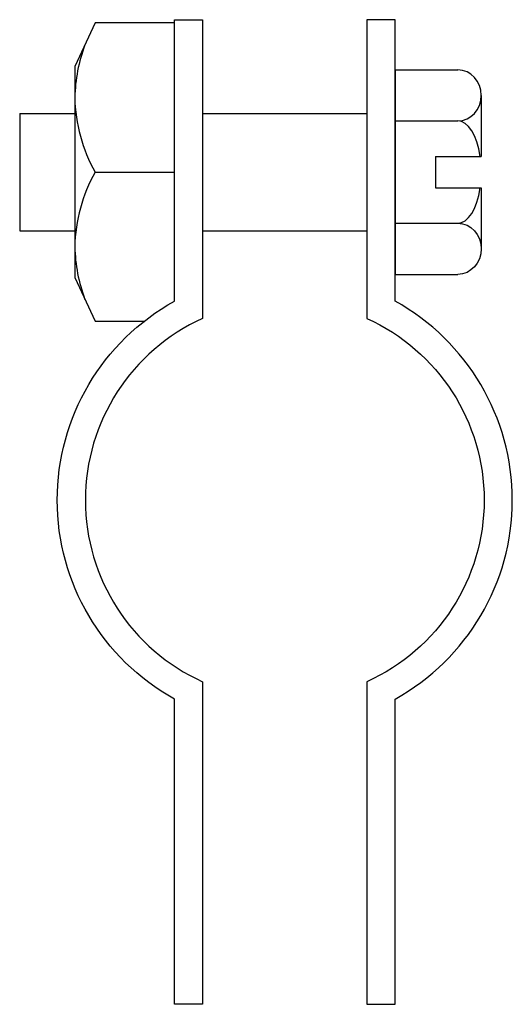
# Model space of a CAD drawing. Extents: x 44 to 172, y 11 to 268.
import ezdxf

# ---------------------------------------------------------------- set-up
doc = ezdxf.new("R2010")
doc.units = 0
doc.header["$MEASUREMENT"] = 0
doc.layers.get('0').update_dxf_attribs({"linetype": 'CONTINUOUS'})

msp = doc.modelspace()

# ---------------------------------------------------------------- linework, layer by layer
at = {"color": 7}
for p, q in [((141.68, 255.33), (141.68, 201.85)), ((141.68, 255.33), (158.12, 255.33)), ((164.25, 248.64), (164.25, 232.71)), ((43.55, 243.92), (57.96, 243.92)), ((43.55, 243.92), (43.55, 213.25)), ((91.39, 243.92), (134.32, 243.92)), ((141.68, 241.96), (158.12, 241.96)), ((152.28, 232.71), (152.28, 224.47)), ((152.28, 232.71), (164.25, 232.71)), ((152.28, 224.47), (164.25, 224.47)), ((164.25, 224.47), (164.25, 208.53)), ((141.68, 215.22), (158.12, 215.22)), ((43.55, 213.25), (57.96, 213.25)), ((91.39, 213.25), (134.32, 213.25)), ((141.68, 201.85), (158.12, 201.85))]:
    msp.add_line(p, q, dxfattribs=at)
msp.add_lwpolyline([(84.03, 194.85), (84.03, 267.59), (63.28, 267.59), (57.96, 256.19), (57.96, 200.99), (63.28, 189.58), (76.09, 189.58)], dxfattribs=at)
for points, knots in [([(91.39, 268.45), (91.39, 268.45), (84.03, 268.45), (84.03, 268.45), (84.03, 268.45), (84.03, 194.85), (84.03, 194.85), (65.11, 184.37), (53.36, 164.44), (53.36, 142.81), (53.36, 121.18), (65.11, 101.25), (84.03, 90.77), (84.03, 90.77), (84.03, 10.95), (84.03, 10.95), (84.03, 10.95), (91.39, 10.95), (91.39, 10.95), (91.39, 10.95), (91.39, 95.3), (91.39, 95.3), (72.72, 103.74), (60.72, 122.33), (60.72, 142.81), (60.72, 163.3), (72.72, 181.88), (91.39, 190.32), (91.39, 190.32), (91.39, 268.45), (91.39, 268.45)], [0, 0, 0, 0, 1, 1, 1, 2, 2, 2, 3, 3, 3, 4, 4, 4, 5, 5, 5, 6, 6, 6, 7, 7, 7, 8, 8, 8, 9, 9, 9, 10, 10, 10, 10]), ([(134.32, 268.45), (134.32, 268.45), (141.68, 268.45), (141.68, 268.45), (141.68, 268.45), (141.68, 194.85), (141.68, 194.85), (160.61, 184.37), (172.35, 164.44), (172.35, 142.81), (172.35, 121.18), (160.61, 101.25), (141.68, 90.77), (141.68, 90.77), (141.68, 10.95), (141.68, 10.95), (141.68, 10.95), (134.32, 10.95), (134.32, 10.95), (134.32, 10.95), (134.32, 95.3), (134.32, 95.3), (152.99, 103.74), (164.99, 122.33), (164.99, 142.81), (164.99, 163.3), (152.99, 181.88), (134.32, 190.32), (134.32, 190.32), (134.32, 268.45), (134.32, 268.45)], [0, 0, 0, 0, 1, 1, 1, 2, 2, 2, 3, 3, 3, 4, 4, 4, 5, 5, 5, 6, 6, 6, 7, 7, 7, 8, 8, 8, 9, 9, 9, 10, 10, 10, 10]), ([(60.62, 261.89), (58.96, 257.48), (58.06, 252.81), (57.96, 248.09), (58.1, 241.25), (59.93, 234.55), (63.28, 228.59), (63.28, 228.59), (84.03, 228.59), (84.03, 228.59)], [0, 0, 0, 0, 1, 1, 1, 2, 2, 2, 3, 3, 3, 3]), ([(158.12, 241.96), (161.51, 241.96), (164.25, 244.95), (164.25, 248.64), (164.25, 252.33), (161.51, 255.33), (158.12, 255.33)], [0, 0, 0, 0, 1, 1, 1, 2, 2, 2, 2]), ([(63.28, 228.59), (59.93, 222.62), (58.1, 215.92), (57.96, 209.08), (58.06, 204.37), (58.96, 199.7), (60.62, 195.28)], [0, 0, 0, 0, 1, 1, 1, 2, 2, 2, 2]), ([(158.12, 215.22), (161.51, 215.22), (164.25, 212.22), (164.25, 208.53), (164.25, 204.84), (161.51, 201.85), (158.12, 201.85)], [0, 0, 0, 0, 1, 1, 1, 2, 2, 2, 2])]:
    msp.add_open_spline(points, degree=3, knots=knots, dxfattribs=at)
for points in [[(163.95, 232.71), (163.13, 238.22), (160.78, 241.96), (158.12, 241.96)], [(158.12, 215.22), (160.78, 215.22), (163.13, 218.95), (163.95, 224.47)]]:
    msp.add_open_spline(points, degree=3, dxfattribs=at)

doc.saveas('drawing.dxf')
